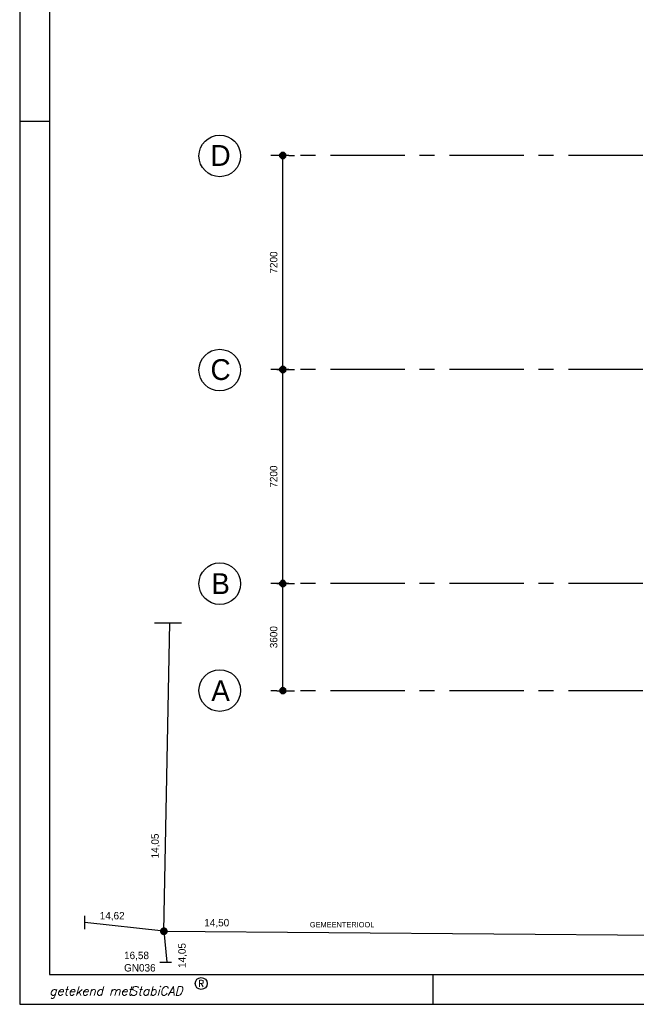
# Model space of a CAD drawing. Extents: x 9010 to 343255, y 15280 to 659207.
# Tile 1 of 76: x 9010 to 29735, y 15280 to 48394. Entities that reach past the tile are written whole.
import ezdxf
from ezdxf.enums import TextEntityAlignment as Align

# ---------------------------------------------------------------- set-up
doc = ezdxf.new("R2010")
doc.units = 0
doc.header["$LTSCALE"] = 100
for name, pattern in [('2322121', [2000, 1000, 1000]), ('CENTER2', [11.25, 7.5, -1.25, 1.25, -1.25]), ('CENTERX2', [40, 25, -5, 5, -5])]:
    doc.linetypes.add(name, pattern=pattern)
doc.layers.get('0').update_dxf_attribs({"linetype": 'CONTINUOUS'})
doc.layers.get('DEFPOINTS').update_dxf_attribs({"linetype": 'CONTINUOUS'})
for name, color, linetype in [('00KAD025', 2, 'CONTINUOUS'), ('00KAD070', 5, 'CONTINUOUS'), ('19', 2, 'CONTINUOUS'), ('BL$2----', 7, 'CONTINUOUS'), ('STRAMIEN', 1, 'CENTER2'), ('WL524---', 4, 'CONTINUOUS'), ('WM521---', 1, 'CONTINUOUS')]:
    doc.layers.add(name, color=color, linetype=linetype)
doc.styles.add('2MM', font='STRUCT01.shx', dxfattribs={"height": 250})
doc.styles.add('5MM', font='STRUCT01.shx', dxfattribs={"height": 1000})
doc.styles.add('BURO-018', font='BUROFONT.shx', dxfattribs={"height": 180})
doc.styles.add('BURO-025', font='BUROFONT.shx', dxfattribs={"height": 250})
doc.styles.add('ROMANS', font='romans', dxfattribs={"oblique": 15})
doc.styles.add('SCRIPTS', font='scripts')
doc.dimstyles.new('ASTR_NORM-200-2-0', dxfattribs={"dimscale": 200, "dimtxt": 2.5, "dimasz": 0.5, "dimexe": 1.25, "dimexo": 0.625, "dimgap": 0.9, "dimtad": 1, "dimdec": 0, "dimrnd": 1, "dimtxsty": '2MM', "dimblk": 'A-DIMDOT', "dimcen": 2.5, "dimse1": 1, "dimse2": 1, "dimclrt": 2, "dimazin": 3, "dimtfac": 1, "dimtdec": 4, "dimtix": 1, "dimtmove": 0, "dimatfit": 3, "dimtvp": 1, "dimtolj": 1, "dimtzin": 0})

# ---------------------------------------------------------------- blocks, each defined once
blk = doc.blocks.new('A0-HOR')
at = {"layer": '00KAD025', "linetype": 'CONTINUOUS'}
for p, q in [((0, 841), (0, 0)), ((0, 297), (10, 297)), ((139, 0), (139, 10)), ((0, 0), (1189, 0))]:
    blk.add_line(p, q, dxfattribs=at)
blk.add_circle((61, 7), 2, dxfattribs=at)
at = {"layer": '00KAD070', "linetype": 'CONTINUOUS'}
for p, q in [((10, 831), (10, 10)), ((10, 10), (1179, 10))]:
    blk.add_line(p, q, dxfattribs=at)
at = {"layer": '00KAD025', "linetype": 'CONTINUOUS', "style": 'ROMANS'}
blk.add_text('R', height=2.2, dxfattribs=at).set_placement((61, 7), align=Align.MIDDLE)
at = {"layer": '00KAD025', "linetype": 'CONTINUOUS', "style": 'SCRIPTS'}
blk.add_text('getekend met', height=3, dxfattribs=at).set_placement((10, 3))
at = {"layer": '00KAD025', "linetype": 'CONTINUOUS', "style": 'ROMANS', "oblique": 15}
blk.add_text('StabiCAD', height=3, dxfattribs=at).set_placement((37, 3))
blk = doc.blocks.new('*X17')
at = {"color": 0}
for p, q in [((38.14, 21), (40.14, 21)), ((38.14, 20.8), (40.14, 20.8)), ((38.14, 20.6), (40.14, 20.6)), ((38.14, 20.4), (40.14, 20.4)), ((38.17, 20.2), (40.11, 20.2)), ((38.28, 21.2), (40, 21.2)), ((38.37, 20), (39.91, 20)), ((38.48, 21.4), (39.8, 21.4)), ((38.68, 21.6), (39.6, 21.6)), ((38.57, 19.8), (39.71, 19.8))]:
    blk.add_line(p, q, dxfattribs=at)
blk = doc.blocks.new('A-DIMDOT')
for p, q in [((0, 2), (0, 4)), ((0, -2), (0, 2)), ((0, -2), (0, -4))]:
    blk.add_line(p, q)
blk.add_lwpolyline([(-0.42, 0.99), (-1, 0.4), (-1, -0.43), (-0.42, -1.01), (0.41, -1.01), (1, -0.43), (1, 0.4), (0.41, 0.99)], close=True)
blk.add_blockref('*X17', (-39.14, -20.66))
blk = doc.blocks.new('*D25')
at = {"layer": '19', "color": 0}
blk.add_line((17852, 36728), (17852, 43728), dxfattribs=at)
at = {"layer": 'DEFPOINTS', "color": 0}
for p in [(16424, 43828), (17852, 43828), (16424, 36628)]:
    blk.add_point(p, dxfattribs=at)
at = {"layer": '19', "color": 0, "xscale": 100, "yscale": 100, "zscale": 100}
for p, rotation in [((17852, 43828), 90), ((17852, 36628), 270)]:
    blk.add_blockref('A-DIMDOT', p, dxfattribs=dict(at, rotation=rotation))
at = {"layer": '19', "color": 2, "insert": (17547, 40228), "char_height": 250, "attachment_point": 5, "rotation": 90, "style": '2MM'}
blk.add_mtext('\\A1;7200', dxfattribs=at)
blk = doc.blocks.new('*D26')
at = {"layer": '19', "color": 0}
blk.add_line((17852, 29528), (17852, 36528), dxfattribs=at)
at = {"layer": 'DEFPOINTS', "color": 0}
for p in [(16424, 36628), (17852, 36628), (16424, 29428)]:
    blk.add_point(p, dxfattribs=at)
at = {"layer": '19', "color": 0, "xscale": 100, "yscale": 100, "zscale": 100}
for p, rotation in [((17852, 36628), 90), ((17852, 29428), 270)]:
    blk.add_blockref('A-DIMDOT', p, dxfattribs=dict(at, rotation=rotation))
at = {"layer": '19', "color": 2, "insert": (17547, 33028), "char_height": 250, "attachment_point": 5, "rotation": 90, "style": '2MM'}
blk.add_mtext('\\A1;7200', dxfattribs=at)
blk = doc.blocks.new('*D27')
at = {"layer": '19', "color": 0}
blk.add_line((17852, 25928), (17852, 29328), dxfattribs=at)
at = {"layer": 'DEFPOINTS', "color": 0}
for p in [(16424, 29428), (17852, 29428), (16424, 25828)]:
    blk.add_point(p, dxfattribs=at)
at = {"layer": '19', "color": 0, "xscale": 100, "yscale": 100, "zscale": 100}
for p, rotation in [((17852, 29428), 90), ((17852, 25828), 270)]:
    blk.add_blockref('A-DIMDOT', p, dxfattribs=dict(at, rotation=rotation))
at = {"layer": '19', "color": 2, "insert": (17547, 27628), "char_height": 250, "attachment_point": 5, "rotation": 90, "style": '2MM'}
blk.add_mtext('\\A1;3600', dxfattribs=at)

msp = doc.modelspace()

# ---------------------------------------------------------------- linework, layer by layer
at = {"layer": 'STRAMIEN', "linetype": 'CENTERX2'}
for p, q in [((49952.9, 43827.6), (18284.6, 43827.6)), ((49952.9, 36627.6), (18284.6, 36627.6)), ((49952.9, 29427.6), (18371.8, 29427.6)), ((49952.9, 25827.6), (18284.6, 25827.6))]:
    msp.add_line(p, q, dxfattribs=at)
at = {"layer": 'STRAMIEN', "linetype": 'CONTINUOUS'}
for centre in [(15734.7, 43811.8), (15734.7, 36608.1), (15734.7, 29424.9), (15734.7, 25833.3)]:
    msp.add_circle(centre, 700, dxfattribs=at)
at = {"layer": 'WL524---', "color": 1, "linetype": '2322121'}
for q in [(14051.7, 28110.8), (11195.3, 18034.9), (46465.1, 17485), (13958, 16700.8)]:
    msp.add_line((13856.3, 17737.8), q, dxfattribs=at)
at = {"layer": 'WM521---'}
for p, q in [((13542.9, 28110.8), (14452.2, 28110.8)), ((11195.3, 17805.1), (11195.3, 18257.5)), ((13725.3, 16700.8), (14117.6, 16700.8))]:
    msp.add_line(p, q, dxfattribs=at)
at = {"layer": 'WM521---', "const_width": 130}
msp.add_lwpolyline([(13791.3, 17737.8, 1), (13921.3, 17737.8, 1)], format="xyb", close=True, dxfattribs=at)

# ---------------------------------------------------------------- block references
at = {"layer": 'BL$2----', "xscale": 100, "yscale": 100, "zscale": 100}
msp.add_blockref('A0-HOR', (9010.1, 15280.4), dxfattribs=at)

# ---------------------------------------------------------------- texts
at = {"layer": 'STRAMIEN', "linetype": 'CONTINUOUS', "style": '5MM'}
for s, p in [('D', (15762, 43827.6)), ('C', (15762, 36627.6)), ('B', (15762, 29427.6)), ('A', (15762, 25827.6))]:
    msp.add_text(s, height=700, dxfattribs=at).set_placement(p, align=Align.MIDDLE)
at = {"layer": 'WM521---', "color": 2, "style": 'BURO-025'}
for p in [(13684.9, 20186.6), (14590.1, 16502.8)]:
    msp.add_text('14,05', height=250, rotation=90, dxfattribs=at).set_placement(p)
for s, p in [('14,62', (11700.6, 18135.9)), ('14,50', (15215.5, 17902.3)), ('16,58', (12518.6, 16799.8)), ('GN036', (12518.6, 16383.1))]:
    msp.add_text(s, height=250, dxfattribs=at).set_placement(p)
at = {"layer": 'WM521---', "color": 1, "style": 'BURO-018'}
msp.add_text('GEMEENTERIOOL', height=180, dxfattribs=at).set_placement((18762.6, 17868.3))

# ---------------------------------------------------------------- dimensions: what is measured, and where the dimension line sits
at = {"layer": '19'}
for base, p1, p2, picture, middle in [((17852, 43827.6), (16423.8, 36627.6), (16423.8, 43827.6), '*D25', (17547, 40227.6)), ((17852, 36627.6), (16423.8, 29427.6), (16423.8, 36627.6), '*D26', (17547, 33027.6)), ((17852, 29427.6), (16423.8, 25827.6), (16423.8, 29427.6), '*D27', (17547, 27627.6))]:
    dim = msp.add_linear_dim(base=base, p1=p1, p2=p2, angle=90, dimstyle='ASTR_NORM-200-2-0', override={"dimzin": 0}, dxfattribs=at)
    dim.commit()
    dim.dimension.update_dxf_attribs({"geometry": picture, "text_midpoint": middle})

doc.saveas('drawing.dxf')
